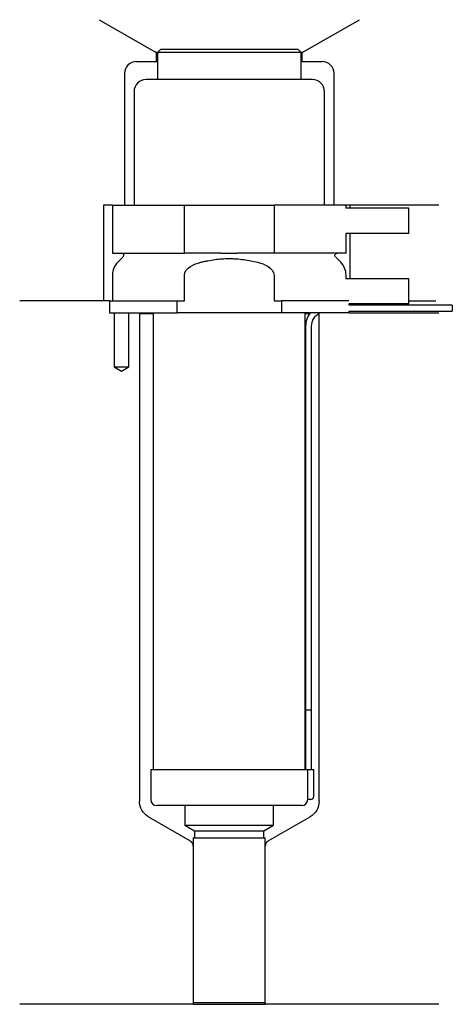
# Model space of a CAD drawing. Header units: millimetres. Extents: x 29 to 101, y 175 to 340.
import ezdxf

# ---------------------------------------------------------------- set-up
doc = ezdxf.new("R2010")
doc.units = ezdxf.units.MM
for name, color, linetype in [('201', 7, 'Continuous'), ('30', 7, 'Continuous'), ('32', 7, 'Continuous')]:
    doc.layers.add(name, color=color, linetype=linetype)

msp = doc.modelspace()

# ---------------------------------------------------------------- linework, layer by layer
at = {"layer": '201', "color": 113}
for p, q in [((42.52, 339.61), (52.05, 334.11)), ((76.45, 334.11), (85.98, 339.61)), ((52.05, 334.11), (52.05, 332.61)), ((52.25, 334.11), (52.05, 334.11)), ((76.45, 334.11), (76.25, 334.11)), ((76.45, 332.61), (76.45, 334.11)), ((48.75, 332.61), (52.05, 332.61)), ((52.05, 332.61), (52.25, 332.61)), ((76.25, 332.61), (76.45, 332.61)), ((76.45, 332.61), (79.75, 332.61)), ((46.75, 330.61), (46.75, 308.61)), ((81.75, 308.61), (81.75, 330.61)), ((43.25, 308.61), (43.25, 292.61)), ((44.75, 308.61), (43.25, 308.61)), ((99.25, 308.61), (83.75, 308.61)), ((84.37, 308.61), (84.37, 308.11)), ((84.37, 303.91), (84.37, 296.31)), ((44.25, 292.61), (29.25, 292.61)), ((43.25, 292.61), (29.25, 292.61)), ((44.25, 292.61), (44.25, 290.61)), ((94.25, 292.61), (98.73, 292.61)), ((94.25, 292.61), (98.73, 292.61)), ((45, 290.61), (45, 281.61)), ((47.5, 281.61), (47.5, 290.61)), ((49.15, 290.61), (49.25, 290.51)), ((49.25, 290.51), (51.55, 290.51)), ((49.25, 290.51), (49.25, 209.03)), ((76.95, 290.51), (77.7, 290.51)), ((79.14, 290.51), (79.25, 290.51)), ((79.25, 290.51), (79.35, 290.61)), ((79.25, 209.03), (79.25, 290.51)), ((84.25, 290.61), (99.25, 290.61)), ((45, 281.61), (46.25, 280.88)), ((46.25, 280.88), (47.5, 281.61)), ((50.75, 206.43), (57.74, 202.39)), ((70.75, 202.39), (77.75, 206.43)), ((58.24, 201.52), (58.24, 175.1)), ((70.25, 175.1), (70.25, 201.52)), ((58.24, 175.1), (29.25, 175.1)), ((58.24, 175.1), (70.25, 175.1)), ((99.25, 175.1), (70.25, 175.1))]:
    msp.add_line(p, q, dxfattribs=at)
for centre, radius, start, end in [((48.75, 330.61), 2, 90, 180), ((79.75, 330.61), 2, 0, 90), ((57.24, 201.52), 1, 0, 60), ((71.25, 201.52), 1, 120, 180)]:
    msp.add_arc(centre, radius, start, end, dxfattribs=at)
at = {"layer": '201', "color": 113, "extrusion": (0, 0, -1)}
for centre, start, end in [((-52.25, 209.03), 300, 360), ((-76.25, 209.03), 180, 240)]:
    msp.add_arc(centre, 3, start, end, dxfattribs=at)
at = {"layer": '30', "color": 113}
for p, q in [((52.75, 334.61), (52.25, 334.11)), ((52.25, 334.11), (52.25, 329.61)), ((76.25, 334.11), (52.25, 334.11)), ((75.75, 334.61), (52.75, 334.61)), ((76.25, 334.11), (75.75, 334.61)), ((76.25, 329.61), (76.25, 334.11)), ((78.15, 329.61), (50.35, 329.61)), ((48.35, 327.61), (48.35, 308.61)), ((80.15, 308.61), (80.15, 327.61)), ((44.75, 308.61), (56.75, 308.61)), ((44.75, 308.61), (44.75, 300.61)), ((56.75, 308.61), (71.75, 308.61)), ((56.75, 300.61), (56.75, 308.61)), ((71.75, 308.61), (71.75, 300.61)), ((83.75, 308.61), (71.75, 308.61)), ((83.75, 308.11), (83.75, 308.61)), ((83.75, 300.61), (83.75, 303.91)), ((44.75, 300.61), (56.75, 300.61)), ((46.48, 299.92), (45.63, 299.07)), ((62.91, 300.61), (56.75, 300.61)), ((71.75, 300.61), (65.59, 300.61)), ((83.75, 300.61), (71.75, 300.61)), ((82.87, 299.07), (82.02, 299.92)), ((44.75, 296.95), (44.75, 292.61)), ((56.75, 292.61), (56.75, 296.95)), ((71.75, 296.95), (71.75, 292.61)), ((83.75, 296.31), (83.75, 296.95)), ((44.25, 292.61), (55.53, 292.61)), ((44.25, 292.61), (44.25, 290.61)), ((55.53, 290.61), (55.53, 292.61)), ((55.53, 292.61), (56.75, 292.61)), ((71.75, 292.61), (72.97, 292.61)), ((84.21, 292.61), (72.97, 292.61)), ((72.97, 292.61), (72.97, 290.61)), ((84.25, 291.91), (84.25, 292.11)), ((101.5, 291.91), (84.25, 291.91)), ((101.5, 291.91), (101.5, 290.91)), ((44.25, 290.61), (55.53, 290.61)), ((45, 290.61), (45, 281.61)), ((47.5, 281.61), (47.5, 290.61)), ((51.55, 290.61), (51.55, 214.31)), ((72.97, 290.61), (55.53, 290.61)), ((84.25, 290.61), (72.97, 290.61)), ((76.95, 214.31), (76.95, 290.61)), ((84.25, 290.91), (101.5, 290.91)), ((84.25, 290.61), (84.25, 290.91)), ((77, 288.41), (77, 224.31)), ((78, 224.31), (78, 288.41)), ((45, 281.61), (47.5, 281.61)), ((77, 224.31), (78, 224.31)), ((77, 224.31), (78, 224.31)), ((77, 224.31), (77, 214.31)), ((78, 214.31), (78, 224.31)), ((51.15, 214.31), (51.15, 209.31)), ((51.15, 214.31), (77.32, 214.31)), ((77.32, 214.31), (77.32, 209.81)), ((77.32, 214.31), (78.35, 214.31)), ((78.35, 209.81), (78.35, 214.31)), ((77.85, 209.31), (77.35, 209.31)), ((76.35, 208.31), (52.15, 208.31)), ((56.85, 208.31), (56.85, 205.03)), ((71.65, 205.03), (71.65, 208.31)), ((56.85, 205.03), (71.65, 205.03)), ((56.85, 205.03), (58.44, 204.11)), ((58.44, 204.11), (70.05, 204.11)), ((58.44, 204.11), (58.44, 202.91)), ((70.05, 204.11), (71.65, 205.03)), ((70.05, 202.91), (70.05, 204.11)), ((58.24, 202.91), (70.25, 202.91)), ((58.24, 202.91), (58.24, 175.41)), ((70.25, 175.41), (70.25, 202.91)), ((58.24, 175.41), (70.25, 175.41))]:
    msp.add_line(p, q, dxfattribs=at)
for centre, radius, start, end in [((50.35, 327.61), 2, 90, 180), ((78.15, 327.61), 2, 0, 90), ((47.75, 296.95), 3, 135, 180), ((80.75, 296.95), 3, 0, 45), ((80.5, 288.41), 3.5, 141.0539, 180), ((52.15, 209.31), 1, 180, 270), ((76.35, 209.31), 1, -90, 0), ((77.85, 209.81), 0.5, -90, 0)]:
    msp.add_arc(centre, radius, start, end, dxfattribs=at)
at = {"layer": '30', "color": 113, "extrusion": (0, 0, -1)}
for centre, radius, start, end in [((-46.2, 300.21), 0.4, 90, 225), ((-82.3, 300.21), 0.4, -45, 90), ((-80.5, 288.41), 2.5, 0, 61.6416)]:
    msp.add_arc(centre, radius, start, end, dxfattribs=at)
at = {"layer": '30', "color": 113}
for points, knots in [([(59.48, 299.07), (59.67, 299.12), (59.87, 299.17), (60.27, 299.26), (60.46, 299.3), (61.06, 299.41), (61.45, 299.48), (62.64, 299.64), (63.44, 299.69), (64.45, 299.69), (64.65, 299.69), (65.06, 299.67), (65.26, 299.66), (65.86, 299.62), (66.26, 299.58), (67.46, 299.42), (68.24, 299.27), (69.02, 299.07)], [0, 0, 0, 0, 0.0625, 0.0625, 0.125, 0.125, 0.25, 0.25, 0.5, 0.5, 0.5625, 0.5625, 0.625, 0.625, 0.75, 0.75, 1, 1, 1, 1]), ([(62.91, 300.61), (63.35, 300.61), (63.8, 300.6), (64.36, 300.6), (64.47, 300.6), (64.69, 300.6), (64.81, 300.6), (65.14, 300.61), (65.37, 300.61), (65.59, 300.61)], [0, 0, 0, 0, 0.5, 0.5, 0.625, 0.625, 0.75, 0.75, 1, 1, 1, 1]), ([(56.75, 296.95), (56.75, 297.56), (57.25, 298.07), (58.3, 298.72), (58.88, 298.92), (59.48, 299.07)], [0, 0, 0, 0, 0.5, 0.5, 1, 1, 1, 1]), ([(69.02, 299.07), (69.62, 298.92), (70.2, 298.72), (71.25, 298.07), (71.75, 297.56), (71.75, 296.95)], [0, 0, 0, 0, 0.5, 0.5, 1, 1, 1, 1]), ([(77.32, 209.81), (77.32, 209.75), (77.32, 209.69), (77.33, 209.59), (77.33, 209.54), (77.33, 209.45), (77.33, 209.42), (77.34, 209.36), (77.34, 209.33), (77.34, 209.32), (77.34, 209.31), (77.34, 209.31)], [0, 0, 0, 0, 0.208202, 0.208202, 0.416635, 0.416635, 0.625338, 0.625338, 0.835614, 0.835614, 1, 1, 1, 1])]:
    msp.add_open_spline(points, degree=3, knots=knots, dxfattribs=at)
at = {"layer": '32', "color": 113}
for p, q in [((94.25, 308.11), (83.71, 308.11)), ((94.25, 303.91), (94.25, 308.11)), ((94.25, 303.91), (83.71, 303.91)), ((94.25, 296.31), (83.71, 296.31)), ((94.25, 292.11), (94.25, 296.31)), ((94.25, 292.11), (84.21, 292.11))]:
    msp.add_line(p, q, dxfattribs=at)

doc.saveas('drawing.dxf')
